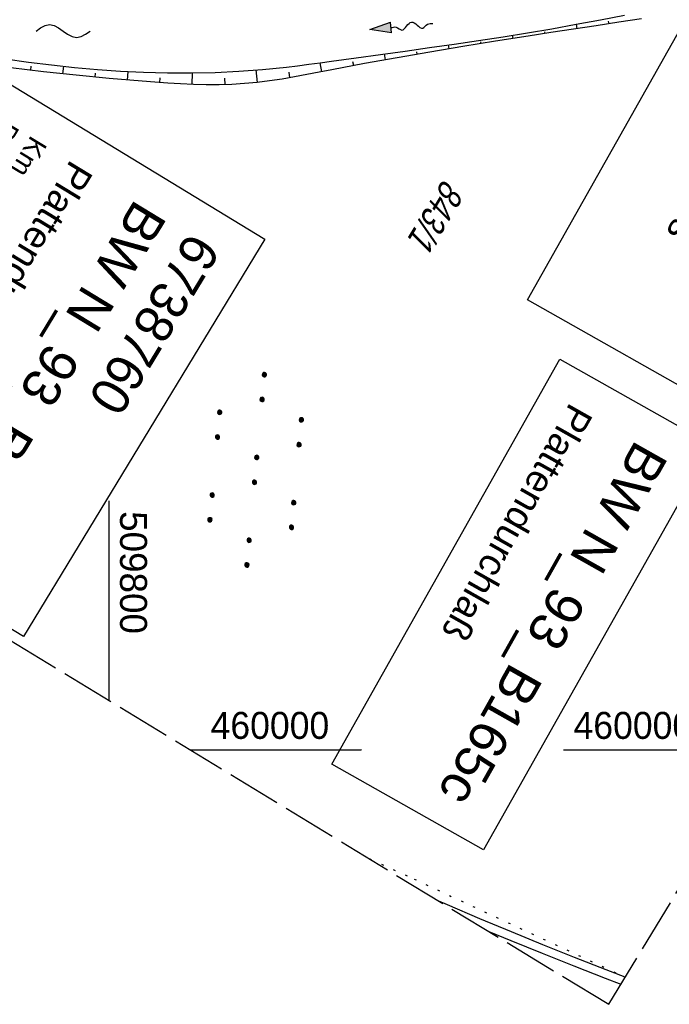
# Model space of a CAD drawing. Extents: x 509601 to 510326, y 459976 to 460916.
# Tile 7 of 39: x 509792 to 509852, y 459976 to 460068. Entities that reach past the tile are written whole.
import ezdxf

# ---------------------------------------------------------------- set-up
doc = ezdxf.new("R2010")
doc.units = 0
doc.header["$LTSCALE"] = 10
doc.header["$MEASUREMENT"] = 0
for name, pattern in [('AUSGEZOGEN', [0]), ('LT00', [0]), ('LT14', [0.6, 0.5, -0.1]), ('PUNKTX2_STR', [0.6, 0.1, -0.5])]:
    doc.linetypes.add(name, pattern=pattern)
doc.layers.get('0').update_dxf_attribs({"linetype": 'LT00'})
for name, color, linetype in [('--EK_BW_TEXT_A', 20, 'LT00'), ('--FLIEßRICHTPFEIL', 180, 'Continuous'), ('--WASSER_GRENZE', 180, 'PUNKTX2_STR'), ('--WASSER_NUTZUNG', 180, 'Continuous'), ('BW_TEXT_B', 20, 'AUSGEZOGEN'), ('DFK_FLUR_NR', 250, 'LT00'), ('DFK_NUTZUNG', 250, 'LT00'), ('V109_BOSCHUNG', 250, 'LT00'), ('V109_GRABEN', 250, 'LT00'), ('V109_RASTER', 250, 'LT00'), ('V110_BOESCH', 250, 'LT00'), ('V110_BOSCHUNG', 250, 'LT00'), ('V110_GRABEN', 250, 'LT00')]:
    doc.layers.add(name, color=color, linetype=linetype)
doc.layers.add('-BLATT_109-RAND', color=7, linetype='LT14', plot=False)
doc.styles.add('Beschrift', font='ARIAL.TTF')
doc.styles.get("Standard").update_dxf_attribs({"font": 'ARIAL.TTF'})

# ---------------------------------------------------------------- blocks, each defined once
blk = doc.blocks.new('FLIEßRICHTPFEIL')
at = {"layer": '--FLIEßRICHTPFEIL'}
blk.add_hatch(color=256, dxfattribs=at).paths.add_polyline_path([(-1.95, 0.4875), (-1.95, -0.4875), (0, 0)])
for p, q in [((-1.95, 0.4875), (-1.95, -0.4875)), ((-1.95, 0.4875), (0, 0)), ((0, 0), (-1.95, -0.4875))]:
    blk.add_line(p, q, dxfattribs=at)
at = {"layer": '--FLIEßRICHTPFEIL', "start_tangent": (-1, 0), "end_tangent": (-1, 0)}
blk.add_spline([(-1.95, 0), (-2.4375, 0), (-2.925, 0.325), (-3.4125, 0), (-3.9, -0.325), (-4.3875, 0), (-4.875, 0.325), (-5.3625, 0), (-5.85, 0)], degree=3, dxfattribs=at)
blk = doc.blocks.new('SYMB7251')
at = {"color": 0, "linetype": 'ByBlock'}
for points in [[(-0.25, 0), (-0.208333, 0.028889), (-0.166667, 0.051111), (-0.125, 0.06), (-0.083333, 0.051111), (-0.041667, 0.028889), (0, 0)], [(0, 0), (0.041667, -0.028889), (0.083333, -0.051111), (0.125, -0.06), (0.166667, -0.051111), (0.208333, -0.028889), (0.25, 0)]]:
    blk.add_lwpolyline(points, dxfattribs=at)
blk = doc.blocks.new('SYMB7110')
at = {"color": 0, "linetype": 'ByBlock'}
for p, q in [((-0.515, 0.392919), (-0.515, 0.367081)), ((-0.51, 0.362895), (-0.51, 0.397105)), ((-0.505, 0.399164), (-0.505, 0.360836)), ((-0.5, 0.360204), (-0.5, 0.399796)), ((-0.495, 0.399164), (-0.495, 0.360836)), ((-0.49, 0.362895), (-0.49, 0.397105)), ((-0.485, 0.392919), (-0.485, 0.367081)), ((-0.48, 0.379874), (-0.48, 0.380145)), ((-0.285, 0.392919), (-0.285, 0.367081)), ((-0.28, 0.362895), (-0.28, 0.397105)), ((-0.275, 0.399164), (-0.275, 0.360836)), ((-0.27, 0.360204), (-0.27, 0.399796)), ((-0.265, 0.399164), (-0.265, 0.360836)), ((-0.26, 0.362895), (-0.26, 0.397105)), ((-0.255, 0.392919), (-0.255, 0.367081)), ((-0.25, 0.379874), (-0.25, 0.380146)), ((0.255, 0.392919), (0.255, 0.367081)), ((0.26, 0.362895), (0.26, 0.397105)), ((0.265, 0.399164), (0.265, 0.360836)), ((0.27, 0.360204), (0.27, 0.399796)), ((0.275, 0.399164), (0.275, 0.360836)), ((0.28, 0.362895), (0.28, 0.397105)), ((0.285, 0.392919), (0.285, 0.367081)), ((0.29, 0.379874), (0.29, 0.380145)), ((0.485, 0.392919), (0.485, 0.367081)), ((0.49, 0.362895), (0.49, 0.397105)), ((0.495, 0.399164), (0.495, 0.360836)), ((0.5, 0.360204), (0.5, 0.399796)), ((0.505, 0.399164), (0.505, 0.360836)), ((0.51, 0.362895), (0.51, 0.397105)), ((0.515, 0.392919), (0.515, 0.367081)), ((0.52, 0.379874), (0.52, 0.380146)), ((-0.9, 0.012919), (-0.9, -0.012919)), ((-0.895, -0.017106), (-0.895, 0.017105)), ((-0.89, 0.019164), (-0.89, -0.019164)), ((-0.885, -0.019797), (-0.885, 0.019796)), ((-0.88, 0.019164), (-0.88, -0.019164)), ((-0.875, -0.017106), (-0.875, 0.017105)), ((-0.87, 0.012919), (-0.87, -0.012919)), ((-0.865, -0.000126), (-0.865, 0.000145)), ((-0.67, 0.012919), (-0.67, -0.012919)), ((-0.665, -0.017106), (-0.665, 0.017105)), ((-0.66, 0.019164), (-0.66, -0.019164)), ((-0.655, -0.019797), (-0.655, 0.019796)), ((-0.65, 0.019164), (-0.65, -0.019164)), ((-0.645, -0.017106), (-0.645, 0.017105)), ((-0.64, 0.012919), (-0.64, -0.012919)), ((-0.635, -0.000126), (-0.635, 0.000145)), ((-0.13, 0.012919), (-0.13, -0.012919)), ((-0.125, -0.017105), (-0.125, 0.017105)), ((-0.12, 0.019164), (-0.12, -0.019164)), ((-0.115, -0.019796), (-0.115, 0.019796)), ((-0.11, 0.019164), (-0.11, -0.019164)), ((-0.105, -0.017105), (-0.105, 0.017105)), ((-0.1, 0.012919), (-0.1, -0.012919)), ((-0.095, -0.000126), (-0.095, 0.000146)), ((0.1, 0.012919), (0.1, -0.012919)), ((0.105, -0.017105), (0.105, 0.017105)), ((0.11, 0.019164), (0.11, -0.019164)), ((0.115, -0.019796), (0.115, 0.019796)), ((0.12, 0.019164), (0.12, -0.019164)), ((0.125, -0.017105), (0.125, 0.017105)), ((0.13, 0.012919), (0.13, -0.012919)), ((0.135, -0.000126), (0.135, 0.000146)), ((0.64, 0.012919), (0.64, -0.012919)), ((0.645, -0.017105), (0.645, 0.017105)), ((0.65, 0.019164), (0.65, -0.019164)), ((0.655, -0.019796), (0.655, 0.019796)), ((0.66, 0.019164), (0.66, -0.019164)), ((0.665, -0.017105), (0.665, 0.017105)), ((0.67, 0.012919), (0.67, -0.012919)), ((0.675, -0.000126), (0.675, 0.000146)), ((0.87, 0.012919), (0.87, -0.012919)), ((0.875, -0.017105), (0.875, 0.017105)), ((0.88, 0.019164), (0.88, -0.019164)), ((0.885, -0.019796), (0.885, 0.019796)), ((0.89, 0.019164), (0.89, -0.019164)), ((0.895, -0.017105), (0.895, 0.017105)), ((0.9, 0.012919), (0.9, -0.012919)), ((0.905, -0.000126), (0.905, 0.000146)), ((-0.51, -0.397105), (-0.51, -0.362895)), ((-0.505, -0.360836), (-0.505, -0.399164)), ((-0.5, -0.399796), (-0.5, -0.360204)), ((-0.495, -0.360836), (-0.495, -0.399164)), ((-0.49, -0.397106), (-0.49, -0.362895)), ((-0.28, -0.397105), (-0.28, -0.362895)), ((-0.275, -0.360836), (-0.275, -0.399164)), ((-0.27, -0.399796), (-0.27, -0.360204)), ((-0.265, -0.360836), (-0.265, -0.399164)), ((-0.26, -0.397105), (-0.26, -0.362895)), ((0.26, -0.397105), (0.26, -0.362895)), ((0.265, -0.360836), (0.265, -0.399164)), ((0.27, -0.399796), (0.27, -0.360204)), ((0.275, -0.360836), (0.275, -0.399164)), ((0.28, -0.397105), (0.28, -0.362895)), ((0.49, -0.397105), (0.49, -0.362895)), ((0.495, -0.360836), (0.495, -0.399164)), ((0.5, -0.399796), (0.5, -0.360204)), ((0.505, -0.360836), (0.505, -0.399164)), ((0.51, -0.397105), (0.51, -0.362895)), ((-0.515, -0.367081), (-0.515, -0.392919)), ((-0.485, -0.367081), (-0.485, -0.392919)), ((-0.48, -0.380126), (-0.48, -0.379855)), ((-0.285, -0.367081), (-0.285, -0.392919)), ((-0.255, -0.367081), (-0.255, -0.392919)), ((-0.25, -0.380126), (-0.25, -0.379855)), ((0.255, -0.367081), (0.255, -0.392919)), ((0.285, -0.367081), (0.285, -0.392919)), ((0.29, -0.380126), (0.29, -0.379855)), ((0.485, -0.367081), (0.485, -0.392919)), ((0.515, -0.367081), (0.515, -0.392919)), ((0.52, -0.380126), (0.52, -0.379855))]:
    blk.add_line(p, q, dxfattribs=at)
for points in [[(-0.48, 0.38), (-0.481981, 0.388678), (-0.48753, 0.395637), (-0.49555, 0.399499), (-0.50445, 0.399499), (-0.51247, 0.395637), (-0.518019, 0.388678), (-0.52, 0.38), (-0.518019, 0.371322), (-0.51247, 0.364363), (-0.50445, 0.360501), (-0.49555, 0.360501), (-0.48753, 0.364363), (-0.481981, 0.371322), (-0.48, 0.38)], [(-0.25, 0.38), (-0.251981, 0.388678), (-0.25753, 0.395637), (-0.26555, 0.399499), (-0.27445, 0.399499), (-0.28247, 0.395637), (-0.288019, 0.388678), (-0.29, 0.38), (-0.288019, 0.371322), (-0.28247, 0.364363), (-0.27445, 0.360501), (-0.26555, 0.360501), (-0.25753, 0.364363), (-0.251981, 0.371322), (-0.25, 0.38)], [(0.29, 0.38), (0.288019, 0.388678), (0.28247, 0.395637), (0.27445, 0.399499), (0.26555, 0.399499), (0.25753, 0.395637), (0.251981, 0.388678), (0.25, 0.38), (0.251981, 0.371322), (0.25753, 0.364363), (0.26555, 0.360501), (0.27445, 0.360501), (0.28247, 0.364363), (0.288019, 0.371322), (0.29, 0.38)], [(0.52, 0.38), (0.518019, 0.388678), (0.51247, 0.395637), (0.50445, 0.399499), (0.495549, 0.399499), (0.48753, 0.395637), (0.481981, 0.388678), (0.48, 0.38), (0.481981, 0.371322), (0.48753, 0.364363), (0.495549, 0.360501), (0.50445, 0.360501), (0.51247, 0.364363), (0.518019, 0.371322), (0.52, 0.38)], [(-0.865, 0), (-0.866981, 0.008678), (-0.87253, 0.015637), (-0.88055, 0.019498), (-0.88945, 0.019498), (-0.89747, 0.015637), (-0.903019, 0.008678), (-0.905, 0)], [(-0.905, 0), (-0.903019, -0.008678), (-0.89747, -0.015637), (-0.88945, -0.019499), (-0.88055, -0.019499), (-0.87253, -0.015637), (-0.866981, -0.008678), (-0.865, 0)], [(-0.635, 0), (-0.636981, 0.008678), (-0.64253, 0.015637), (-0.65055, 0.019498), (-0.65945, 0.019498), (-0.66747, 0.015637), (-0.673019, 0.008678), (-0.675, 0)], [(-0.675, 0), (-0.673019, -0.008678), (-0.66747, -0.015637), (-0.65945, -0.019499), (-0.65055, -0.019499), (-0.64253, -0.015637), (-0.636981, -0.008678), (-0.635, 0)], [(-0.095, 0), (-0.096981, 0.008678), (-0.10253, 0.015637), (-0.11055, 0.019499), (-0.11945, 0.019499), (-0.12747, 0.015637), (-0.133019, 0.008678), (-0.135, 0)], [(-0.135, 0), (-0.133019, -0.008678), (-0.12747, -0.015637), (-0.11945, -0.019499), (-0.11055, -0.019499), (-0.10253, -0.015637), (-0.096981, -0.008678), (-0.095, 0)], [(0.135, 0), (0.133019, 0.008678), (0.12747, 0.015637), (0.11945, 0.019499), (0.11055, 0.019499), (0.10253, 0.015637), (0.096981, 0.008678), (0.095, 0)], [(0.095, 0), (0.096981, -0.008678), (0.10253, -0.015637), (0.11055, -0.019499), (0.11945, -0.019499), (0.12747, -0.015637), (0.133019, -0.008678), (0.135, 0)], [(0.675, 0), (0.673019, 0.008678), (0.66747, 0.015637), (0.65945, 0.019499), (0.65055, 0.019499), (0.64253, 0.015637), (0.636981, 0.008678), (0.635, 0)], [(0.635, 0), (0.636981, -0.008678), (0.64253, -0.015637), (0.65055, -0.019499), (0.65945, -0.019499), (0.66747, -0.015637), (0.673019, -0.008678), (0.675, 0)], [(0.905, 0), (0.903019, 0.008678), (0.89747, 0.015637), (0.88945, 0.019499), (0.88055, 0.019499), (0.87253, 0.015637), (0.866981, 0.008678), (0.865, 0)], [(0.865, 0), (0.866981, -0.008678), (0.87253, -0.015637), (0.88055, -0.019499), (0.88945, -0.019499), (0.89747, -0.015637), (0.903019, -0.008678), (0.905, 0)], [(-0.48, -0.38), (-0.481981, -0.371322), (-0.48753, -0.364363), (-0.49555, -0.360501), (-0.50445, -0.360501), (-0.51247, -0.364363), (-0.518019, -0.371322), (-0.52, -0.38), (-0.518019, -0.388678), (-0.51247, -0.395637), (-0.50445, -0.399499), (-0.49555, -0.399499), (-0.48753, -0.395637), (-0.481981, -0.388678), (-0.48, -0.38)], [(-0.25, -0.38), (-0.251981, -0.371322), (-0.25753, -0.364363), (-0.26555, -0.360501), (-0.27445, -0.360501), (-0.28247, -0.364363), (-0.288019, -0.371322), (-0.29, -0.38), (-0.288019, -0.388678), (-0.28247, -0.395637), (-0.27445, -0.399499), (-0.26555, -0.399499), (-0.25753, -0.395637), (-0.251981, -0.388678), (-0.25, -0.38)], [(0.29, -0.38), (0.288019, -0.371322), (0.28247, -0.364363), (0.27445, -0.360501), (0.26555, -0.360501), (0.25753, -0.364363), (0.251981, -0.371322), (0.25, -0.38), (0.251981, -0.388678), (0.25753, -0.395637), (0.26555, -0.399499), (0.27445, -0.399499), (0.28247, -0.395637), (0.288019, -0.388678), (0.29, -0.38)], [(0.52, -0.38), (0.518019, -0.371322), (0.51247, -0.364363), (0.50445, -0.360501), (0.495549, -0.360501), (0.48753, -0.364363), (0.481981, -0.371322), (0.48, -0.38), (0.481981, -0.388678), (0.48753, -0.395637), (0.495549, -0.399499), (0.50445, -0.399499), (0.51247, -0.395637), (0.518019, -0.388678), (0.52, -0.38)]]:
    blk.add_lwpolyline(points, dxfattribs=at)

msp = doc.modelspace()

# ---------------------------------------------------------------- linework, layer by layer
at = {"layer": '--EK_BW_TEXT_A'}
msp.add_lwpolyline([(509855.847, 460028.243), (509834.701, 459990.726), (509820.623, 459998.661), (509841.769, 460036.178)], close=True, dxfattribs=at)
at = {"layer": '--WASSER_GRENZE', "ltscale": 0.2}
for p, q in [((509824.14, 459989.88), (509828.26, 459988.019)), ((509828.26, 459988.019), (509847.831, 459978.942))]:
    msp.add_line(p, q, dxfattribs=at)
at = {"layer": 'V109_BOSCHUNG'}
for p, q in [((509843.367, 460066.771), (509843.302, 460067.179)), ((509846.332, 460067.224), (509846.292, 460067.477)), ((509837.436, 460065.863), (509837.389, 460066.161)), ((509840.401, 460066.32), (509840.374, 460066.487)), ((509831.513, 460064.908), (509831.455, 460065.264)), ((509834.473, 460065.393), (509834.449, 460065.546)), ((509825.604, 460063.886), (509825.506, 460064.436)), ((509828.557, 460064.407), (509828.519, 460064.626)), ((509792.72, 460062.926), (509792.763, 460063.285)), ((509795.705, 460062.585), (509795.78, 460063.292)), ((509819.709, 460062.783), (509819.553, 460063.618)), ((509822.656, 460063.346), (509822.592, 460063.688)), ((509798.692, 460062.281), (509798.728, 460062.645)), ((509801.685, 460062.01), (509801.753, 460062.805)), ((509804.684, 460061.771), (509804.715, 460062.232)), ((509807.699, 460061.605), (509807.729, 460062.676)), ((509810.733, 460061.588), (509810.712, 460062.174)), ((509813.756, 460061.798), (509813.633, 460062.944)), ((509816.75, 460062.233), (509816.667, 460062.733))]:
    msp.add_line(p, q, dxfattribs=at)
at = {"layer": 'V109_GRABEN'}
for points in [[(509790.384, 460063.974), (509792.509, 460063.682), (509794.637, 460063.419), (509796.767, 460063.189), (509798.901, 460062.997), (509801.039, 460062.845), (509803.179, 460062.739), (509805.387, 460062.68), (509807.598, 460062.674), (509809.807, 460062.724), (509812.015, 460062.829), (509814.218, 460062.992), (509816.415, 460063.213), (509817.464, 460063.34), (509818.512, 460063.476), (509819.559, 460063.619), (509820.606, 460063.765), (509822.878, 460064.078), (509825.152, 460064.388), (509827.425, 460064.699), (509829.697, 460065.015), (509831.968, 460065.338), (509834.237, 460065.672), (509836.503, 460066.02), (509838.765, 460066.385), (509841.021, 460066.771), (509843.274, 460067.174), (509845.524, 460067.592), (509847.772, 460068.022)], [(509849.333, 460067.697), (509847.234, 460067.364), (509845.134, 460067.04), (509843.035, 460066.72), (509840.935, 460066.402), (509838.836, 460066.081), (509835.797, 460065.605), (509832.76, 460065.115), (509829.723, 460064.607), (509826.688, 460064.08), (509823.653, 460063.531), (509820.619, 460062.959), (509819.468, 460062.736), (509818.318, 460062.516), (509817.166, 460062.306), (509816.013, 460062.11), (509814.858, 460061.937), (509813.701, 460061.792), (509812.542, 460061.682), (509811.36, 460061.61), (509810.175, 460061.575), (509808.989, 460061.574), (509807.8, 460061.601), (509806.611, 460061.652), (509805.421, 460061.721), (509804.231, 460061.805), (509803.041, 460061.897), (509799.991, 460062.159), (509796.947, 460062.454), (509793.911, 460062.785), (509790.883, 460063.155)]]:
    msp.add_lwpolyline(points, dxfattribs=at)
at = {"layer": 'V109_RASTER'}
for p, q in [((509800, 460004.54), (509800, 460023.04)), ((509807.476, 460000), (509825.976, 460000)), ((509842.12, 460000), (509860.62, 460000))]:
    msp.add_line(p, q, dxfattribs=at)
at = {"layer": 'V110_BOESCH'}
for points in [[(509847.82, 459978.923), (509846.047, 459979.612), (509843.124, 459980.764), (509840.203, 459981.936), (509837.283, 459983.129), (509834.366, 459984.347), (509831.365, 459985.63), (509830.551, 459985.987)], [(509835.175, 459983.178), (509837.222, 459982.331), (509840.14, 459981.148), (509843.058, 459979.987), (509845.974, 459978.845), (509847.431, 459978.282)]]:
    msp.add_lwpolyline(points, dxfattribs=at)
at = {"layer": 'V110_BOSCHUNG'}
for p, q in [((509843.367, 460066.771), (509843.302, 460067.179)), ((509846.332, 460067.224), (509846.292, 460067.477)), ((509837.436, 460065.863), (509837.389, 460066.161)), ((509840.401, 460066.32), (509840.374, 460066.487)), ((509831.513, 460064.908), (509831.455, 460065.264)), ((509834.473, 460065.393), (509834.449, 460065.546)), ((509825.604, 460063.886), (509825.506, 460064.436)), ((509828.557, 460064.407), (509828.52, 460064.626)), ((509792.72, 460062.926), (509792.763, 460063.285)), ((509795.705, 460062.585), (509795.78, 460063.292)), ((509819.709, 460062.783), (509819.553, 460063.618)), ((509822.656, 460063.346), (509822.592, 460063.688)), ((509798.692, 460062.281), (509798.728, 460062.645)), ((509801.685, 460062.01), (509801.753, 460062.805)), ((509804.684, 460061.771), (509804.715, 460062.231)), ((509807.699, 460061.605), (509807.729, 460062.676)), ((509810.733, 460061.588), (509810.712, 460062.174)), ((509813.756, 460061.798), (509813.633, 460062.944)), ((509816.75, 460062.233), (509816.667, 460062.733))]:
    msp.add_line(p, q, dxfattribs=at)
at = {"layer": 'V110_GRABEN'}
for points in [[(509790.384, 460063.974), (509792.509, 460063.682), (509794.637, 460063.419), (509796.768, 460063.189), (509798.901, 460062.997), (509801.039, 460062.845), (509803.179, 460062.739), (509805.387, 460062.68), (509807.598, 460062.674), (509809.807, 460062.724), (509812.015, 460062.829), (509814.218, 460062.992), (509816.415, 460063.213), (509817.464, 460063.34), (509818.512, 460063.476), (509819.559, 460063.619), (509820.606, 460063.765), (509822.878, 460064.078), (509825.152, 460064.388), (509827.425, 460064.699), (509829.698, 460065.015), (509831.969, 460065.338), (509834.237, 460065.671), (509836.503, 460066.02), (509838.765, 460066.385), (509841.021, 460066.771), (509843.274, 460067.174), (509845.524, 460067.592), (509847.772, 460068.022)], [(509849.333, 460067.697), (509847.234, 460067.364), (509845.134, 460067.04), (509843.035, 460066.72), (509840.935, 460066.402), (509838.836, 460066.081), (509835.797, 460065.605), (509832.76, 460065.115), (509829.723, 460064.607), (509826.688, 460064.08), (509823.653, 460063.531), (509820.619, 460062.959), (509819.468, 460062.736), (509818.318, 460062.516), (509817.166, 460062.306), (509816.013, 460062.11), (509814.858, 460061.937), (509813.702, 460061.792), (509812.542, 460061.682), (509811.36, 460061.61), (509810.175, 460061.575), (509808.989, 460061.574), (509807.8, 460061.601), (509806.611, 460061.652), (509805.421, 460061.721), (509804.231, 460061.805), (509803.041, 460061.897), (509799.991, 460062.159), (509796.947, 460062.454), (509793.912, 460062.785), (509790.883, 460063.155)]]:
    msp.add_lwpolyline(points, dxfattribs=at)

# ---------------------------------------------------------------- block references
at = {"layer": '--FLIEßRICHTPFEIL', "rotation": 185.4144447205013}
msp.add_blockref('FLIEßRICHTPFEIL', (509824.169, 460066.689), dxfattribs=at)
at = {"layer": '--WASSER_NUTZUNG', "xscale": 9.999999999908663, "yscale": 10.0000000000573, "zscale": 10}
msp.add_blockref('SYMB7251', (509795.72, 460066.545), dxfattribs=at)
at = {"layer": 'DFK_NUTZUNG', "xscale": 10.00000000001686, "yscale": 10, "zscale": 10, "rotation": 264.7377100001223}
msp.add_blockref('SYMB7110', (509813.569, 460025.918), dxfattribs=at)

# ---------------------------------------------------------------- texts
at = {"layer": 'DFK_FLUR_NR', "oblique": 13.754, "width": 0.75}
msp.add_text('843/1', height=2.5, rotation=238.7304, dxfattribs=at).set_placement((509831.018, 460052.96))
at = {"layer": 'V109_RASTER'}
for s, rotation, width, p in [(' 509800', -90.00117, 0.976, (509801, 460023.04)), (' 460000', -0.00117, 0.944, (509808.476, 460001)), (' 460000', -0.00117, 0.944, (509842.12, 460001))]:
    msp.add_text(s, height=2.5, rotation=rotation, dxfattribs=dict(at, width=width)).set_placement(p)

# ---------------------------------------------------------------- next in the draw order: texts
at = {"layer": 'BW_TEXT_B', "insert": (509810.412, 460046.256), "char_height": 2, "width": 37.55462, "attachment_point": 1, "rotation": 238.7304, "style": 'Beschrift', "bg_fill": 3, "box_fill_scale": 1.5, "bg_fill_color": 256, "bg_fill_transparency": 0}
msp.add_mtext('\\pt20;{\\Funir_o|c0;\\H1.75x;6738760\\fArial|b0|i0|c238|p34;\\H0.5714x;\\P\\ptz;\\H1.75x;BW N_93_B1\\fArial|b0|i0|c0|p34;65c\\fArial|b0|i0|c238|p34;\\W0.8;\\P\\H0.3714x;\\W1;\\P\\fArial|b0|i0|c0|p34;\\H1.924x;Plattendurchlaß\\fArial|b0|i0|c238|p34;\\W0.9;\\P\\H0.1999x;\\W1;\\P\\pt8,20;\\H3.602x;K\\fArial|b0|i0|c0|p34;m^I^I\\fArial|b0|i0|c238|p34;1\\fArial|b0|i0|c0|p34;65.786\\fArial|b0|i0|c238|p34;\\PBw.Wi\\fArial|b0|i0|c0|p34;.^I^I100.00\\fArial|b0|i0|c238|p34; gon\\PL.W.^I\\fArial|b0|i0|c0|p34;                 3.00 \\fArial|b0|i0|c238|p34;m\\P\\fArial|b0|i0|c0|p34;L.H.^I                 1.25 m}', dxfattribs=at)

# ---------------------------------------------------------------- next in the draw order: linework, layer by layer
at = {"layer": '-BLATT_109-RAND'}
msp.add_lwpolyline([(510081.128, 460916.023), (509600.992, 460125.394), (509846.301, 459976.422), (510326.437, 460767.051), (510081.128, 460916.023)], dxfattribs=at)
at = {"layer": 'BW_TEXT_B'}
msp.add_lwpolyline([(509814.412, 460047.279), (509792.058, 460010.469), (509761.738, 460028.882), (509784.092, 460065.691)], close=True, dxfattribs=at)

# ---------------------------------------------------------------- next in the draw order: texts
at = {"layer": '--EK_BW_TEXT_A', "insert": (509874.81, 460067.767), "char_height": 2, "attachment_point": 1, "rotation": 240.5925, "style": 'Beschrift', "bg_fill": 3, "box_fill_scale": 1.5, "bg_fill_color": 256, "bg_fill_transparency": 0}
msp.add_mtext('{\\fArial|b0|i0|c238|p34;\\H1.7499x;BW N_93_B1\\fArial|b0|i0|c0|p34;65b\\fArial|b0|i0|c238|p34;\\W0.8;\\P\\H0.3714x;\\W1;\\P\\H1.924x;Überführung \\fArial|b0|i0|c0|p34;eines\\PFeldweges}', dxfattribs=at)

# ---------------------------------------------------------------- next in the draw order: linework, layer by layer
at = {"layer": '--EK_BW_TEXT_A'}
msp.add_lwpolyline([(509878.774, 460068.919), (509857.462, 460031.108), (509838.765, 460041.647), (509860.077, 460079.458)], close=True, dxfattribs=at)

# ---------------------------------------------------------------- next in the draw order: texts
at = {"layer": '--EK_BW_TEXT_A', "insert": (509851.882, 460027.09), "char_height": 2, "width": 37.55462, "attachment_point": 1, "rotation": 240.5925, "style": 'Beschrift', "bg_fill": 3, "box_fill_scale": 1.5, "bg_fill_color": 256, "bg_fill_transparency": 0}
msp.add_mtext('\\pt20;{\\fArial|b0|i0|c238|p34;\\H1.7499x;BW N_93_B1\\fArial|b0|i0|c0|p34;65c\\fArial|b0|i0|c238|p34;\\W0.8;\\P\\ptz;\\H0.3714x;\\W1;\\P\\fArial|b0|i0|c0|p34;\\H1.924x;Plattendurchlaß}', dxfattribs=at)

doc.saveas('drawing.dxf')
